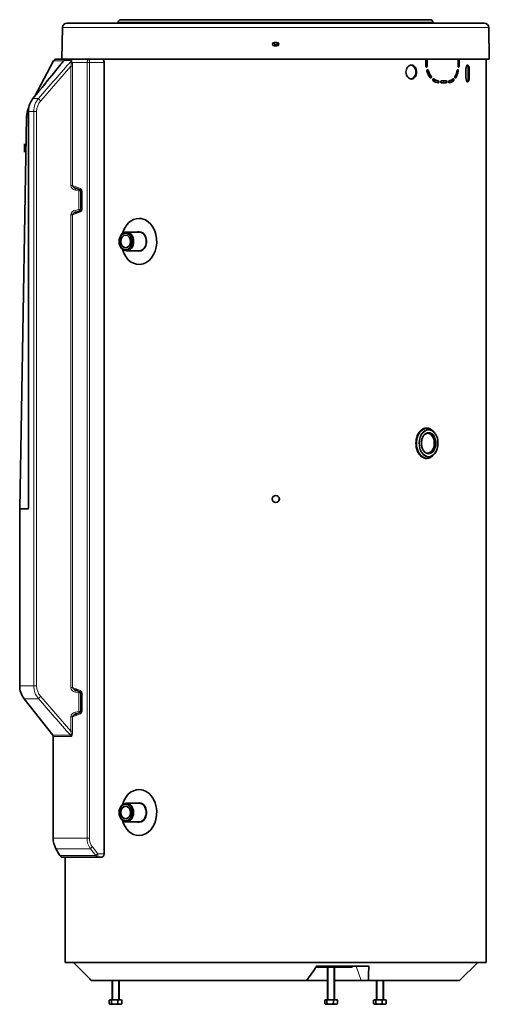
# Model space of a CAD drawing. Header units: millimetres. Extents: x -1285 to 2881, y -1505 to 2893.
# Tile 3 of 8: x -1255 to -582, y 415 to 1828. Entities that reach past the tile are written whole.
import ezdxf

# ---------------------------------------------------------------- set-up
doc = ezdxf.new("R2010")
doc.units = ezdxf.units.MM
for name, color, linetype in [('300029367', 7, 'Continuous'), ('7603498', 7, 'Continuous'), ('7627262', 7, 'Continuous'), ('7628260', 7, 'Continuous'), ('7628602', 7, 'Continuous'), ('7682704', 7, 'Continuous'), ('8965_4099_ARMAFL', 7, 'Continuous'), ('94950709_BOUCHON', 7, 'Continuous'), ('95610780_VIS_H_M', 7, 'Continuous'), ('97758856_ECROU_R', 7, 'Continuous'), ('EEP06411_TUBE_CO', 7, 'Continuous'), ('FactualArea', 7, 'Continuous')]:
    doc.layers.add(name, color=color, linetype=linetype)

# ---------------------------------------------------------------- blocks, each defined once
blk = doc.blocks.new('SE1')
at = {"layer": '300029367', "color": 2, "linetype": 'Continuous', "lineweight": 35}
for p, q in [((-1248.3, 1649.3), (-1248.3, 1637.3)), ((-1248.3, 1649.3), (-1248.2, 1649.3)), ((-1248.2, 1649.3), (-1248.2, 1637.3)), ((-1248.3, 1637.3), (-1248.2, 1637.3))]:
    blk.add_line(p, q, dxfattribs=at)
at = {"layer": '7603498', "color": 2, "linetype": 'Continuous', "lineweight": 35}
for q in [(-830.1, 468.3), (-778.5, 469.9)]:
    blk.add_line((-778.5, 468.3), q, dxfattribs=at)
at = {"layer": '7627262', "color": 2, "linetype": 'Continuous', "lineweight": 35}
for p, q in [((-1206.6, 1768.3), (-1233.6, 1717.6)), ((-1154.3, 1771), (-1202.2, 1771)), ((-1154.3, 1771), (-1136.9, 1771)), ((-1134.1, 631), (-1134.1, 1766)), ((-1242.7, 1695.9), (-1242.7, 1149.3)), ((-1245.4, 1688.4), (-1255.2, 1126)), ((-1175.4, 1586), (-1176.5, 1586.3)), ((-1165.9, 1579.2), (-1165.9, 1557.8)), ((-1255.2, 1126), (-1242.6, 1126)), ((-1255.2, 1126), (-1255.2, 871.9)), ((-1175.4, 866), (-1176.5, 866.3)), ((-1248.8, 853.4), (-1207.8, 800.9)), ((-1165.9, 859.2), (-1165.9, 837.8)), ((-1207.2, 799.1), (-1207.2, 653.2)), ((-1203.2, 638.2), (-1197.6, 628.5)), ((-1193.2, 626), (-1142.3, 626)), ((-1138.1, 626), (-1142.3, 626))]:
    blk.add_line(p, q, dxfattribs=at)
at = {"layer": '7627262', "color": 7, "linetype": 'Continuous', "lineweight": 18}
for p, q in [((-1192.4, 1768.3), (-1206.6, 1768.3)), ((-1191.5, 1769.1), (-1180.3, 1769.1)), ((-1158.6, 1766), (-1179.9, 1766)), ((-1158.6, 653.2), (-1158.6, 1766)), ((-1158.6, 1766), (-1155.2, 1766)), ((-1155.2, 1766), (-1155.2, 653.2)), ((-1134.1, 1766), (-1155.2, 1766)), ((-1181.8, 1760.8), (-1225, 1711.3)), ((-1181.8, 1589.6), (-1181.8, 1760.8)), ((-1181.8, 1760.8), (-1179.4, 1760.8)), ((-1179.4, 1760.8), (-1179.4, 1589.6)), ((-1236.1, 1714.4), (-1228.2, 1714.4)), ((-1236.1, 1714.4), (-1236.1, 1714.4)), ((-1242.6, 1695.9), (-1242.7, 1695.9)), ((-1235.1, 1695.9), (-1242.6, 1695.9)), ((-1242.6, 1695.9), (-1242.6, 1126)), ((-1235.1, 871.9), (-1235.1, 1695.9)), ((-1235.1, 1695.9), (-1230.9, 1695.9)), ((-1230.9, 1695.9), (-1230.9, 871.9)), ((-1242.7, 1688.4), (-1245.4, 1688.4)), ((-1181.8, 1589.6), (-1179.4, 1589.6)), ((-1179.4, 1589.6), (-1168, 1585.2)), ((-1170.2, 1582), (-1175.7, 1583)), ((-1170.2, 1555), (-1170.2, 1582)), ((-1170.2, 1582), (-1167.8, 1582)), ((-1166.2, 1581.3), (-1167.8, 1582)), ((-1167.8, 1582), (-1167.8, 1555)), ((-1165.9, 1579.2), (-1165.5, 1579.2)), ((-1165.5, 1579.2), (-1165.5, 1557.8)), ((-1175.7, 1554), (-1170.2, 1555)), ((-1170.2, 1555), (-1167.8, 1555)), ((-1167.8, 1555), (-1166.2, 1555.6)), ((-1165.9, 1557.8), (-1165.5, 1557.8)), ((-1181.8, 869.6), (-1181.8, 1547.4)), ((-1181.8, 1547.4), (-1179.4, 1547.4)), ((-1168, 1551.8), (-1179.4, 1547.4)), ((-1179.4, 1547.4), (-1179.4, 869.6)), ((-1235.1, 871.9), (-1255.2, 871.9)), ((-1235.1, 871.9), (-1230.9, 871.9)), ((-1181.8, 869.6), (-1179.4, 869.6)), ((-1179.4, 869.6), (-1168, 865.2)), ((-1170.2, 862), (-1175.7, 863)), ((-1170.2, 835), (-1170.2, 862)), ((-1170.2, 862), (-1167.8, 862)), ((-1166.2, 861.3), (-1167.8, 862)), ((-1167.8, 862), (-1167.8, 835)), ((-1228.2, 853.4), (-1248.8, 853.4)), ((-1225, 856.5), (-1181.8, 807)), ((-1165.9, 859.2), (-1165.5, 859.2)), ((-1165.5, 859.2), (-1165.5, 837.8)), ((-1175.7, 834), (-1170.2, 835)), ((-1170.2, 835), (-1167.8, 835)), ((-1167.8, 835), (-1166.2, 835.6)), ((-1165.9, 837.8), (-1165.5, 837.8)), ((-1181.8, 807), (-1181.8, 827.4)), ((-1181.8, 827.4), (-1179.4, 827.4)), ((-1168, 831.8), (-1179.4, 827.4)), ((-1179.4, 827.4), (-1179.4, 807)), ((-1181.8, 807), (-1179.4, 807)), ((-1207.8, 800.9), (-1182.2, 800.9)), ((-1207.2, 799.1), (-1181.7, 799.1)), ((-1158.6, 653.2), (-1207.2, 653.2)), ((-1158.6, 653.2), (-1155.2, 653.2)), ((-1153.5, 638.2), (-1203.2, 638.2)), ((-1150.7, 640.7), (-1143.2, 631)), ((-1145.9, 628.5), (-1197.6, 628.5)), ((-1143.2, 631), (-1134.1, 631))]:
    blk.add_line(p, q, dxfattribs=at)
for centre, radius, start, end in [((8625.3, -6275.5), 12692, 140.66675, 140.98501), ((1892.8, -974), 4119.3, 138.2484, 139.2595), ((-891.8, 1562.4), 364.4, 145.5991, 146.0695), ((-1175.6, 1753.5), 22.3, 135.6586, 139.8957), ((-1186.4, 1761.8), 8.86, 125.376, 132.8752), ((-1172.4, 1765), 8.89, 153.2198, 180.2874), ((-1173.9, 1768.4), 6.41, 173.9405, 202.0088), ((-1203.7, 1761.2), 24.3, 359.0552, 11.3579), ((-1201.3, 1765.6), 20.1, 346.2862, 358.428), ((-1213.2, 1695.9), 29.4, 141.037, 179.9195), ((-1206.5, 1695.8), 28.6, 139.5315, 179.814), ((-1207.4, 1695.8), 23.5, 138.7484, 179.7497), ((-1174.6, 1590.1), 7.2, 184.232, 261.7451), ((-1174.7, 1546.8), 7.18, 98.0819, 175.941), ((24193.1, 997.2), 25436, 179.63821, 179.70996), ((46750.3, 1018.4), 47993, 179.87056, 179.87159), ((-1206.4, 872), 28.7, 180.2599, 220.3946), ((-1207.3, 872), 23.6, 180.3497, 221.1522), ((-1174.6, 870.1), 7.2, 184.232, 261.7451), ((1924, 3569), 4160.6, 220.744, 221.705), ((-1174.7, 826.8), 7.18, 98.0819, 175.941), ((-1133.2, 653.4), 25.4, 180.485, 216.8151), ((-1134.8, 653.4), 20.4, 180.6727, 218.7038), ((52.3, 1576.9), 1528.2, 217.9011, 218.3629)]:
    blk.add_arc(centre, radius, start, end, dxfattribs=at)
at = {"layer": '7627262', "color": 2, "linetype": 'Continuous', "lineweight": 35}
for centre, radius, start, end in [((-1202.2, 1766), 5, 90, 152), ((-1139.3, 1766.1), 5.27, 358.3766, 52.5544), ((-1215.4, 1687.9), 30, 153.3213, 179), ((-1090.1, 1795.3), 226, 247.5241, 250.2783), ((-1091.4, 1345.2), 222.2, 109.6979, 112.5017), ((46750.3, 1018.4), 47993, 179.8438, 179.87056), ((-1225.2, 871.9), 30, 180, 218), ((-1090.7, 1073.7), 224.3, 247.5205, 250.2962), ((-1091.3, 625), 222.4, 109.6986, 112.4991), ((-1210.2, 799.1), 3, 0, 38), ((-1177.2, 653.2), 30, 180, 210), ((-1193.2, 631), 5, 210, 270)]:
    blk.add_arc(centre, radius, start, end, dxfattribs=at)
at = {"layer": '7627262', "color": 7, "linetype": 'Continuous', "lineweight": 18}
for centre, major_axis, ratio, start_param, end_param in [((-1195, 1769.7), (2.27, -1.96), 0.600303, 0.044278, 0.333139), ((-1182.6, 1766), (2.92, 0.67), 0.448646, 5.089264, 5.810787), ((-1154.3, 1766), (0, -5), 0.846182, 3.141593, 4.712389), ((-1154.3, 1766), (0, 5), 0.173648, 0, 1.570796), ((-1224.5, 1711.3), (-3.79, 3.26), 0.068424, 0.267336, 1.491506), ((-1176, 1583), (-0.56, -2.95), 0.102729, 1.590214, 3.142046), ((-1170.6, 1582), (-0.56, -2.95), 0.102729, 1.59021, 2.31313), ((-1165.4, 1585.2), (1.02, 2.82), 0.862919, 1.874285, 3.033561), ((-1170.6, 1582), (-1.14, -2.77), 0.890522, 1.92177, 2.357158), ((-1176, 1554), (-0.56, 2.95), 0.102729, 3.141132, 4.692971), ((-1170.6, 1555), (-0.56, 2.95), 0.102729, 3.970933, 4.692975), ((-1165.4, 1551.8), (1.02, -2.82), 0.862919, 3.136779, 4.408901), ((-1170.6, 1555), (-1.14, 2.77), 0.890522, 3.941112, 4.361415), ((-1176, 863), (-0.56, -2.95), 0.102729, 1.590214, 3.142046), ((-1170.6, 862), (-0.56, -2.95), 0.102729, 1.59021, 2.312152), ((-1165.4, 865.2), (1.02, 2.82), 0.862918, 1.874286, 3.033563), ((-1170.6, 862), (-1.14, -2.77), 0.890522, 1.921773, 2.356526), ((-1224.5, 856.5), (-3.79, -3.26), 0.068424, 4.791679, 6.015849), ((-1176, 834), (-0.56, 2.95), 0.102729, 3.141132, 4.692971), ((-1170.6, 835), (-0.56, 2.95), 0.102729, 3.971375, 4.692975), ((-1165.4, 831.8), (1.02, -2.82), 0.862918, 3.136723, 4.408899), ((-1170.6, 835), (-1.14, 2.77), 0.890522, 3.941728, 4.361412), ((-1184.4, 799.1), (0, 3), 0.919229, 4.712389, 5.375614), ((-1149.9, 640.7), (-3.95, -3.06), 0.107348, 4.850109, 5.792231), ((-1142.3, 631), (-3.93, -3.09), 0.108425, 4.849258, 5.777847), ((-1142.3, 631), (0, 5), 0.831384, 2.094395, 3.141593), ((-1142.3, 631), (0, -5), 0.173648, 4.712389, 6.283185)]:
    blk.add_ellipse(centre, major_axis=major_axis, ratio=ratio, start_param=start_param, end_param=end_param, dxfattribs=at)
at = {"layer": '7627262', "color": 2, "linetype": 'Continuous', "lineweight": 35}
for points in [[(-1192.9, 1767.5), (-1196.5, 1763.2), (-1210.9, 1745.5), (-1236.1, 1714.4)], [(-1176.5, 1550.7), (-1176.4, 1550.8), (-1176, 1550.9), (-1175.4, 1550.9)], [(-1176.5, 830.7), (-1176.4, 830.8), (-1176, 830.9), (-1175.4, 830.9)]]:
    blk.add_open_spline(points, degree=3, dxfattribs=at)
for points, knots in [([(-1236.1, 1714.4), (-1236.9, 1713.3), (-1238.4, 1711.4), (-1240.2, 1707.9), (-1241.6, 1704.3), (-1242.4, 1700.5), (-1242.8, 1697.6), (-1242.7, 1696.2), (-1242.7, 1695.9)], [0, 0, 0, 0, 0.187149, 0.383634, 0.580287, 0.774249, 0.969263, 1, 1, 1, 1]), ([(-1166.7, 1582.5), (-1166.7, 1582.5), (-1166.7, 1582.5), (-1166.5, 1582.2), (-1166.3, 1581.6), (-1166, 1580.7), (-1165.9, 1579.8), (-1165.9, 1579.3), (-1165.9, 1579.2)], [0.2302417, 0.2302417, 0.2302417, 0.2302417, 0.3033618, 0.4459559, 0.5927659, 0.7625238, 0.9598415, 1, 1, 1, 1]), ([(-1165.9, 1557.8), (-1166, 1557.3), (-1166, 1556.5), (-1166.2, 1555.4), (-1166.5, 1554.7), (-1166.7, 1554.4), (-1166.7, 1554.4), (-1166.7, 1554.4)], [0, 0, 0, 0, 0.180407, 0.3728791, 0.5224, 0.6488965, 0.7174313, 0.7174313, 0.7174313, 0.7174313]), ([(-1242.6, 1126), (-1242.6, 1126), (-1242.6, 1126), (-1242.6, 1126), (-1242.6, 1126), (-1242.6, 1126), (-1242.6, 1126), (-1242.6, 1126), (-1242.6, 1126), (-1242.6, 1126)], [0, 0, 0, 0, 0.137238, 0.137238, 0.137238, 0.541884, 0.541884, 0.541884, 1, 1, 1, 1]), ([(-1166.7, 862.5), (-1166.7, 862.5), (-1166.7, 862.5), (-1166.5, 862.2), (-1166.3, 861.6), (-1166, 860.7), (-1165.9, 859.8), (-1165.9, 859.3), (-1165.9, 859.2)], [0.230241, 0.230241, 0.230241, 0.230241, 0.3033618, 0.4459561, 0.5927662, 0.7625244, 0.9598423, 1, 1, 1, 1]), ([(-1165.9, 837.8), (-1166, 837.3), (-1166, 836.5), (-1166.2, 835.4), (-1166.5, 834.7), (-1166.7, 834.4), (-1166.7, 834.4), (-1166.7, 834.4)], [0, 0, 0, 0, 0.1804071, 0.3728793, 0.5224001, 0.6488967, 0.7174315, 0.7174315, 0.7174315, 0.7174315]), ([(-1138.1, 626), (-1137.7, 626), (-1137.2, 626.1), (-1136.6, 626.4), (-1136.3, 626.5), (-1135.9, 626.8), (-1135.7, 627), (-1135.4, 627.3), (-1135.3, 627.4), (-1135.1, 627.6), (-1135.1, 627.7), (-1134.8, 628.1), (-1134.6, 628.4), (-1134.4, 629.1), (-1134.3, 629.4), (-1134.1, 630), (-1134.1, 630.2), (-1134.1, 630.6), (-1134.1, 630.8), (-1134.1, 631)], [0, 0, 0, 0, 0.25, 0.25, 0.375, 0.375, 0.5, 0.5, 0.5625, 0.5625, 0.625, 0.625, 0.75, 0.75, 0.875, 0.875, 0.9375, 0.9375, 1, 1, 1, 1])]:
    blk.add_open_spline(points, degree=3, knots=knots, dxfattribs=at)
at = {"layer": '7627262', "color": 7, "linetype": 'Continuous', "lineweight": 18}
for points, knots in [([(-1179.4, 1589.6), (-1179.4, 1589.3), (-1179.3, 1589.1), (-1179.2, 1588.7), (-1179.1, 1588.6), (-1179, 1588.4), (-1179, 1588.3), (-1178.8, 1588), (-1178.6, 1587.8), (-1178.3, 1587.5), (-1178.1, 1587.3), (-1177.8, 1587), (-1177.6, 1586.9), (-1177.2, 1586.6), (-1177, 1586.5), (-1176.7, 1586.4), (-1176.6, 1586.3), (-1176.5, 1586.3)], [0, 0, 0, 0, 0.125, 0.125, 0.1875, 0.1875, 0.25, 0.25, 0.375, 0.375, 0.5, 0.5, 0.625, 0.625, 0.75, 0.75, 0.7972203, 0.7972203, 0.7972203, 0.7972203]), ([(-1168, 1585.2), (-1167.8, 1585.1), (-1167.7, 1585), (-1167.3, 1584.8), (-1167.2, 1584.6), (-1166.9, 1584.3), (-1166.7, 1584.1), (-1166.5, 1583.6), (-1166.4, 1583.4), (-1166.1, 1582.8), (-1166, 1582.5), (-1165.9, 1581.9), (-1165.8, 1581.6), (-1165.7, 1580.9), (-1165.6, 1580.6), (-1165.6, 1579.9), (-1165.5, 1579.6), (-1165.5, 1579.2)], [0, 0, 0, 0, 0.125, 0.125, 0.25, 0.25, 0.375, 0.375, 0.5, 0.5, 0.625, 0.625, 0.75, 0.75, 0.875, 0.875, 1, 1, 1, 1]), ([(-1165.5, 1557.8), (-1165.5, 1557.4), (-1165.6, 1557), (-1165.6, 1556.4), (-1165.7, 1556), (-1165.8, 1555.3), (-1165.9, 1555), (-1166, 1554.4), (-1166.1, 1554.1), (-1166.4, 1553.6), (-1166.5, 1553.3), (-1166.7, 1552.9), (-1166.9, 1552.7), (-1167.2, 1552.3), (-1167.3, 1552.2), (-1167.7, 1551.9), (-1167.8, 1551.8), (-1168, 1551.8)], [0, 0, 0, 0, 0.125, 0.125, 0.25, 0.25, 0.375, 0.375, 0.5, 0.5, 0.625, 0.625, 0.75, 0.75, 0.875, 0.875, 1, 1, 1, 1]), ([(-1176.6, 1550.7), (-1176.6, 1550.6), (-1176.7, 1550.6), (-1177.2, 1550.4), (-1177.6, 1550.1), (-1178.3, 1549.5), (-1178.7, 1549.2), (-1179, 1548.5), (-1179.2, 1548.3), (-1179.3, 1547.9), (-1179.4, 1547.6), (-1179.4, 1547.4)], [0.2055093, 0.2055093, 0.2055093, 0.2055093, 0.25, 0.25, 0.5, 0.5, 0.75, 0.75, 0.875, 0.875, 1, 1, 1, 1]), ([(-1179.4, 869.6), (-1179.4, 869.3), (-1179.3, 869.1), (-1179.2, 868.7), (-1179.1, 868.6), (-1179, 868.4), (-1179, 868.3), (-1178.8, 868), (-1178.6, 867.8), (-1178.3, 867.5), (-1178.1, 867.3), (-1177.8, 867), (-1177.6, 866.9), (-1177.2, 866.6), (-1177, 866.5), (-1176.7, 866.4), (-1176.6, 866.3), (-1176.5, 866.3)], [0, 0, 0, 0, 0.125, 0.125, 0.1875, 0.1875, 0.25, 0.25, 0.375, 0.375, 0.5, 0.5, 0.625, 0.625, 0.75, 0.75, 0.7973399, 0.7973399, 0.7973399, 0.7973399]), ([(-1168, 865.2), (-1167.8, 865.1), (-1167.7, 865), (-1167.3, 864.8), (-1167.2, 864.6), (-1166.9, 864.3), (-1166.7, 864.1), (-1166.5, 863.6), (-1166.4, 863.4), (-1166.1, 862.8), (-1166, 862.5), (-1165.9, 861.9), (-1165.8, 861.6), (-1165.7, 860.9), (-1165.6, 860.6), (-1165.6, 859.9), (-1165.5, 859.6), (-1165.5, 859.2)], [0, 0, 0, 0, 0.125, 0.125, 0.25, 0.25, 0.375, 0.375, 0.5, 0.5, 0.625, 0.625, 0.75, 0.75, 0.875, 0.875, 1, 1, 1, 1]), ([(-1165.5, 837.8), (-1165.5, 837.4), (-1165.6, 837), (-1165.6, 836.4), (-1165.7, 836), (-1165.8, 835.3), (-1165.9, 835), (-1166, 834.4), (-1166.1, 834.1), (-1166.4, 833.6), (-1166.5, 833.3), (-1166.7, 832.9), (-1166.9, 832.7), (-1167.2, 832.3), (-1167.3, 832.2), (-1167.7, 831.9), (-1167.8, 831.8), (-1168, 831.8)], [0, 0, 0, 0, 0.125, 0.125, 0.25, 0.25, 0.375, 0.375, 0.5, 0.5, 0.625, 0.625, 0.75, 0.75, 0.875, 0.875, 1, 1, 1, 1]), ([(-1176.6, 830.7), (-1176.6, 830.6), (-1176.7, 830.6), (-1177.2, 830.4), (-1177.6, 830.1), (-1178.3, 829.5), (-1178.7, 829.2), (-1179, 828.5), (-1179.2, 828.3), (-1179.3, 827.9), (-1179.4, 827.6), (-1179.4, 827.4)], [0.2054872, 0.2054872, 0.2054872, 0.2054872, 0.25, 0.25, 0.5, 0.5, 0.75, 0.75, 0.875, 0.875, 1, 1, 1, 1]), ([(-1182.2, 800.9), (-1182.2, 800.9), (-1182.1, 800.9), (-1181.9, 800.9), (-1181.8, 800.9), (-1181.7, 801), (-1181.6, 801.1), (-1181.5, 801.2), (-1181.5, 801.3), (-1181.4, 801.6), (-1181.4, 801.7), (-1181.3, 801.9), (-1181.3, 802.1), (-1181.3, 802.5), (-1181.2, 802.8), (-1181.3, 803.5), (-1181.3, 803.8), (-1181.4, 804.4), (-1181.4, 804.8), (-1181.5, 805.7), (-1181.7, 806.4), (-1181.8, 807)], [0, 0, 0, 0, 0.0625, 0.0625, 0.125, 0.125, 0.1875, 0.1875, 0.25, 0.25, 0.3125, 0.3125, 0.375, 0.375, 0.5, 0.5, 0.625, 0.625, 0.75, 0.75, 1, 1, 1, 1]), ([(-1179.4, 807), (-1179.4, 806.1), (-1179.4, 805.2), (-1179.5, 803.9), (-1179.6, 803.5), (-1179.7, 802.6), (-1179.8, 802.2), (-1180, 801.4), (-1180.1, 801), (-1180.3, 800.3), (-1180.5, 800.1), (-1180.8, 799.6), (-1180.9, 799.4), (-1181.2, 799.2), (-1181.3, 799.2), (-1181.5, 799.1), (-1181.6, 799.1), (-1181.7, 799.1)], [0, 0, 0, 0, 0.25, 0.25, 0.375, 0.375, 0.5, 0.5, 0.625, 0.625, 0.75, 0.75, 0.875, 0.875, 0.9375, 0.9375, 1, 1, 1, 1])]:
    blk.add_open_spline(points, degree=3, knots=knots, dxfattribs=at)
at = {"layer": '7628260', "color": 2, "linetype": 'Continuous', "lineweight": 35}
for p, q in [((-1189.8, 1771), (-1189.8, 1771)), ((-672.8, 1760.9), (-672.8, 1771)), ((-671.8, 1771), (-671.8, 1760.9)), ((-670.7, 1771), (-670.7, 1760.9)), ((-626.3, 1760.9), (-626.3, 1771)), ((-626.2, 1771), (-626.2, 1760.9)), ((-624.8, 1771), (-624.8, 1760.9)), ((-586.1, 474.9), (-586.1, 1771)), ((-615.2, 1756.4), (-615.2, 1744.4)), ((-611.8, 1744.4), (-611.8, 1756.4)), ((-610.3, 1744.4), (-610.3, 1756.4)), ((-650.3, 1739.9), (-643.1, 1739.9)), ((-643.1, 1736.9), (-650.3, 1736.9)), ((-1189.8, 626), (-1189.8, 474.9)), ((-586.7, 474.9), (-1189.8, 474.9)), ((-586.7, 474.9), (-586.1, 474.9)), ((-586.1, 474.9), (-586.1, 474.9))]:
    blk.add_line(p, q, dxfattribs=at)
at = {"layer": '7628260', "color": 7, "linetype": 'Continuous', "lineweight": 18}
for p, q in [((-586.7, 474.9), (-586.7, 1771)), ((-586.1, 474.9), (-586.1, 1771)), ((-671.8, 1760.9), (-670.7, 1760.9)), ((-670.3, 1755), (-669.1, 1755)), ((-627.5, 1753.7), (-626.1, 1753.7)), ((-626.2, 1760.9), (-624.8, 1760.9)), ((-611.8, 1756.4), (-610.3, 1756.4)), ((-666.1, 1746.4), (-664.9, 1746.4)), ((-662.1, 1742.7), (-661.2, 1742.7)), ((-655.9, 1739.9), (-654.6, 1739.9)), ((-634.1, 1740), (-632.8, 1740)), ((-630.6, 1744.2), (-629.6, 1744.2)), ((-611.8, 1744.4), (-610.3, 1744.4))]:
    blk.add_line(p, q, dxfattribs=at)
at = {"layer": '7628260', "color": 2, "linetype": 'Continuous', "lineweight": 35}
blk.add_circle((-887.9, 1139.9), 5.11, dxfattribs=at)
for centre, radius, start, end in [((-640.9, 1762.9), 31.5, 196.9233, 216.408), ((-643.2, 1763.1), 28.3, 196.6632, 216.0383), ((-642, 1763.1), 28.3, 196.7974, 216.147), ((-660.9, 1760.6), 34.2, 331.272, 348.3473), ((-657.2, 1761.2), 30.4, 330.8487, 348.0715), ((-659.7, 1760.7), 34.3, 331.2098, 348.2116), ((-654.4, 1752.5), 12.7, 230.6432, 263.314), ((-653.1, 1751.2), 14.4, 230.9529, 263.3477), ((-653.1, 1752.6), 12.8, 230.8977, 263.2785), ((-641.7, 1747.3), 10.5, 281.9272, 315.9751), ((-640.3, 1749.4), 9.54, 277.2073, 315.5861), ((-640.4, 1747.4), 10.6, 277.31, 315.6635)]:
    blk.add_arc(centre, radius, start, end, dxfattribs=at)
for points, knots in [([(-685.8, 1752.4), (-685.8, 1755), (-686.7, 1757.5), (-688.7, 1760.3), (-689.6, 1761.1), (-691.4, 1762.1), (-692.3, 1762.4), (-694.3, 1762.4), (-695.3, 1762.1), (-697.2, 1761.1), (-698, 1760.3), (-700.2, 1757.5), (-701.1, 1755), (-701.1, 1749.8), (-700.2, 1747.3), (-698, 1744.5), (-697.2, 1743.8), (-695.3, 1742.7), (-694.3, 1742.4), (-692.3, 1742.4), (-691.4, 1742.7), (-689.6, 1743.8), (-688.7, 1744.5), (-686.7, 1747.3), (-685.8, 1749.8), (-685.8, 1752.4)], [0, 0, 0, 0, 0.125, 0.125, 0.1875, 0.1875, 0.25, 0.25, 0.3125, 0.3125, 0.375, 0.375, 0.5, 0.5, 0.625, 0.625, 0.6875, 0.6875, 0.75, 0.75, 0.8125, 0.8125, 0.875, 0.875, 1, 1, 1, 1]), ([(-686.9, 1752.4), (-686.9, 1753.7), (-687.3, 1756.3), (-689, 1759.5), (-691.4, 1761.8), (-693.4, 1762.4), (-694.4, 1762.4)], [0, 0, 0, 0, 0.0623788, 0.1250757, 0.1877301, 0.25, 0.25, 0.25, 0.25]), ([(-693.8, 1742.5), (-693, 1742.5), (-691.3, 1743.2), (-689, 1745.3), (-687.3, 1748.5), (-686.9, 1751.1), (-686.9, 1752.4)], [0.7609278, 0.7609278, 0.7609278, 0.7609278, 0.8122699, 0.8749243, 0.9376212, 1, 1, 1, 1]), ([(-672.8, 1760.9), (-672.8, 1760.5), (-672.7, 1760.1), (-672.3, 1759.6), (-672, 1759.4), (-671.4, 1759.4), (-671.2, 1759.6), (-670.8, 1760.1), (-670.7, 1760.5), (-670.7, 1760.9)], [0, 0, 0, 0, 0.25, 0.25, 0.5, 0.5, 0.75, 0.75, 1, 1, 1, 1]), ([(-672.3, 1759.7), (-672.2, 1759.7), (-672.1, 1759.8), (-672, 1760), (-671.9, 1760.2), (-671.9, 1760.5), (-671.8, 1760.7), (-671.8, 1760.8), (-671.8, 1760.9)], [0.6890697, 0.6890697, 0.6890697, 0.6890697, 0.7496031, 0.7996517, 0.8497218, 0.8998211, 0.9499118, 1, 1, 1, 1]), ([(-669.1, 1755), (-669.2, 1755.3), (-669.4, 1755.6), (-669.9, 1755.9), (-670.2, 1755.9), (-670.7, 1755.5), (-670.9, 1755.2), (-671.1, 1754.5), (-671.1, 1754.1), (-671, 1753.7)], [0, 0, 0, 0, 0.25, 0.25, 0.5, 0.5, 0.75, 0.75, 1, 1, 1, 1]), ([(-670.3, 1755), (-670.3, 1755), (-670.3, 1755.1), (-670.4, 1755.2), (-670.4, 1755.3), (-670.5, 1755.4), (-670.5, 1755.5), (-670.6, 1755.5), (-670.6, 1755.6), (-670.6, 1755.6)], [0, 0, 0, 0, 0.0263769, 0.0527415, 0.0791065, 0.105475, 0.1318436, 0.1582067, 0.1726094, 0.1726094, 0.1726094, 0.1726094]), ([(-627.5, 1753.7), (-627.4, 1753.8), (-627.4, 1753.8), (-627.4, 1754), (-627.4, 1754.1), (-627.4, 1754.2), (-627.4, 1754.3), (-627.4, 1754.5), (-627.4, 1754.6), (-627.4, 1754.7), (-627.4, 1754.8), (-627.4, 1754.9), (-627.5, 1755), (-627.5, 1755)], [0, 0, 0, 0, 0.0263803, 0.0527545, 0.0791351, 0.1055246, 0.1319191, 0.1583121, 0.1846982, 0.2110761, 0.2374529, 0.2638385, 0.2719171, 0.2719171, 0.2719171, 0.2719171]), ([(-626.1, 1753.7), (-626, 1754.1), (-626, 1754.5), (-626.1, 1755.2), (-626.3, 1755.5), (-626.6, 1755.9), (-626.8, 1755.9), (-627.2, 1755.6), (-627.4, 1755.3), (-627.4, 1755)], [0, 0, 0, 0, 0.25, 0.25, 0.5, 0.5, 0.75, 0.75, 1, 1, 1, 1]), ([(-626.3, 1760.9), (-626.3, 1760.5), (-626.2, 1760.1), (-626, 1759.6), (-625.8, 1759.4), (-625.4, 1759.4), (-625.2, 1759.6), (-624.9, 1760.1), (-624.8, 1760.5), (-624.8, 1760.9)], [0, 0, 0, 0, 0.25, 0.25, 0.5, 0.5, 0.75, 0.75, 1, 1, 1, 1]), ([(-610.3, 1756.4), (-610.3, 1758), (-610.6, 1759.6), (-611.4, 1761.8), (-612.1, 1762.4), (-613.3, 1762.4), (-614, 1761.8), (-614.9, 1759.6), (-615.2, 1758), (-615.2, 1756.4)], [0, 0, 0, 0, 0.25, 0.25, 0.5, 0.5, 0.75, 0.75, 1, 1, 1, 1]), ([(-611.8, 1756.4), (-611.8, 1756.5), (-611.8, 1756.7), (-611.8, 1756.9), (-611.8, 1757.1), (-611.8, 1757.4), (-611.8, 1757.6), (-611.8, 1757.8), (-611.9, 1758.1), (-611.9, 1758.3), (-611.9, 1758.5), (-612, 1758.7), (-612, 1758.9), (-612, 1759.1), (-612.1, 1759.4), (-612.1, 1759.6), (-612.2, 1759.8), (-612.2, 1760), (-612.3, 1760.1), (-612.3, 1760.3), (-612.4, 1760.5), (-612.5, 1760.7), (-612.5, 1760.8), (-612.6, 1761), (-612.7, 1761.1), (-612.8, 1761.3), (-612.8, 1761.4), (-612.9, 1761.5), (-613, 1761.7), (-613.1, 1761.8), (-613.2, 1761.9), (-613.2, 1762), (-613.3, 1762.1), (-613.4, 1762.1), (-613.4, 1762.1), (-613.4, 1762.1)], [0, 0, 0, 0, 0.0125205, 0.0250364, 0.0375501, 0.0500633, 0.0625771, 0.0750921, 0.0876084, 0.1001258, 0.1126439, 0.1251621, 0.1376796, 0.1501957, 0.1627099, 0.1752217, 0.1877309, 0.2002377, 0.2127427, 0.2252471, 0.2377526, 0.2502616, 0.2627697, 0.2752722, 0.2877718, 0.3002701, 0.3127685, 0.3252675, 0.3377674, 0.3502682, 0.3627694, 0.3752706, 0.3877712, 0.4002705, 0.4022008, 0.4022008, 0.4022008, 0.4022008]), ([(-666.2, 1744.2), (-666, 1743.9), (-665.8, 1743.8), (-665.2, 1743.8), (-665, 1744), (-664.6, 1744.6), (-664.5, 1745), (-664.6, 1745.8), (-664.7, 1746.2), (-664.9, 1746.4)], [0, 0, 0, 0, 0.25, 0.25, 0.5, 0.5, 0.75, 0.75, 1, 1, 1, 1]), ([(-666.1, 1744.1), (-666.1, 1744.1), (-666.1, 1744.2), (-666, 1744.2), (-665.9, 1744.4), (-665.8, 1744.8), (-665.7, 1745.3), (-665.7, 1745.6), (-665.8, 1745.9), (-665.9, 1746.1), (-665.9, 1746.3), (-666, 1746.4), (-666.1, 1746.4)], [0.4379497, 0.4379497, 0.4379497, 0.4379497, 0.4478386, 0.4741879, 0.5005502, 0.6250575, 0.7496215, 0.7997083, 0.8497962, 0.8998915, 0.9499567, 1, 1, 1, 1]), ([(-661.2, 1742.7), (-661.5, 1742.9), (-661.7, 1742.9), (-662.2, 1742.7), (-662.5, 1742.4), (-662.7, 1741.7), (-662.7, 1741.3), (-662.6, 1740.5), (-662.4, 1740.2), (-662.1, 1740)], [0, 0, 0, 0, 0.25, 0.25, 0.5, 0.5, 0.75, 0.75, 1, 1, 1, 1]), ([(-655.6, 1737), (-655.6, 1737), (-655.6, 1737), (-655.5, 1737), (-655.5, 1737.1), (-655.4, 1737.2), (-655.3, 1737.2), (-655.3, 1737.3), (-655.2, 1737.4), (-655.2, 1737.5), (-655.1, 1737.6), (-655.1, 1737.7), (-655.1, 1737.8), (-655, 1737.9), (-655, 1738.1), (-655, 1738.2), (-655, 1738.5), (-655, 1738.9), (-655.2, 1739.3), (-655.3, 1739.6), (-655.5, 1739.7), (-655.6, 1739.8), (-655.7, 1739.9), (-655.8, 1739.9), (-655.9, 1739.9)], [0.1251011, 0.1251011, 0.1251011, 0.1251011, 0.1316887, 0.1580385, 0.1843849, 0.2107281, 0.2370759, 0.2634394, 0.2897957, 0.3161555, 0.3425262, 0.3689069, 0.3952925, 0.4216766, 0.4480556, 0.4744323, 0.5008188, 0.6253834, 0.7498924, 0.7999309, 0.849962, 0.8999974, 0.9500056, 1, 1, 1, 1]), ([(-654.8, 1736.9), (-654.5, 1736.9), (-654.3, 1737), (-653.9, 1737.5), (-653.8, 1737.9), (-653.7, 1738.7), (-653.8, 1739.1), (-654.2, 1739.7), (-654.4, 1739.9), (-654.6, 1739.9)], [0, 0, 0, 0, 0.25, 0.25, 0.5, 0.5, 0.75, 0.75, 1, 1, 1, 1]), ([(-650.3, 1739.9), (-650.6, 1739.9), (-650.8, 1739.7), (-651.1, 1739.2), (-651.2, 1738.8), (-651.2, 1738), (-651.1, 1737.6), (-650.8, 1737.1), (-650.6, 1736.9), (-650.3, 1736.9)], [0, 0, 0, 0, 0.25, 0.25, 0.5, 0.5, 0.75, 0.75, 1, 1, 1, 1]), ([(-644.4, 1736.9), (-644.4, 1736.9), (-644.3, 1736.9), (-644.3, 1736.9), (-644.2, 1736.9), (-644.1, 1737), (-644.1, 1737), (-644, 1737.1), (-643.9, 1737.1), (-643.9, 1737.2), (-643.8, 1737.3), (-643.8, 1737.4), (-643.7, 1737.5), (-643.7, 1737.6), (-643.6, 1737.7), (-643.6, 1737.8), (-643.6, 1737.9), (-643.6, 1738), (-643.5, 1738.2), (-643.5, 1738.3), (-643.5, 1738.6), (-643.6, 1739), (-643.7, 1739.4), (-643.9, 1739.6), (-644, 1739.7), (-644.1, 1739.8), (-644.3, 1739.9), (-644.4, 1739.9), (-644.4, 1739.9)], [0, 0, 0, 0, 0.026337, 0.052665, 0.079, 0.105343, 0.131694, 0.158046, 0.184395, 0.210741, 0.237092, 0.263458, 0.289818, 0.31618, 0.342554, 0.368937, 0.395325, 0.421711, 0.448091, 0.474469, 0.500856, 0.625416, 0.749912, 0.799945, 0.84997, 0.900002, 0.950007, 1, 1, 1, 1]), ([(-643.1, 1736.9), (-642.9, 1736.9), (-642.6, 1737.1), (-642.3, 1737.6), (-642.2, 1738), (-642.2, 1738.8), (-642.3, 1739.2), (-642.6, 1739.7), (-642.9, 1739.9), (-643.1, 1739.9)], [0, 0, 0, 0, 0.25, 0.25, 0.5, 0.5, 0.75, 0.75, 1, 1, 1, 1]), ([(-639.1, 1739.9), (-639.4, 1739.9), (-639.6, 1739.7), (-639.9, 1739.1), (-639.9, 1738.7), (-639.9, 1737.9), (-639.8, 1737.5), (-639.5, 1737), (-639.2, 1736.9), (-639, 1736.9)], [0, 0, 0, 0, 0.25, 0.25, 0.5, 0.5, 0.75, 0.75, 1, 1, 1, 1]), ([(-634.1, 1740), (-634.1, 1740), (-634.1, 1740.1), (-634, 1740.1), (-634, 1740.2), (-633.9, 1740.3), (-633.9, 1740.4), (-633.8, 1740.5), (-633.8, 1740.6), (-633.8, 1740.7), (-633.8, 1740.8), (-633.7, 1740.9), (-633.7, 1741.1), (-633.7, 1741.2), (-633.7, 1741.3), (-633.7, 1741.4), (-633.7, 1741.6), (-633.7, 1741.7), (-633.7, 1741.8), (-633.8, 1741.9), (-633.8, 1742.2), (-633.9, 1742.4), (-634, 1742.5)], [0, 0, 0, 0, 0.026349, 0.0526931, 0.0790456, 0.1054096, 0.131782, 0.1581568, 0.184529, 0.210898, 0.2372709, 0.2636581, 0.290036, 0.3164147, 0.3428011, 0.3691941, 0.3955881, 0.4219767, 0.448356, 0.4747287, 0.501107, 0.6255839, 0.6255839, 0.6255839, 0.6255839]), ([(-632.8, 1740), (-632.6, 1740.2), (-632.4, 1740.5), (-632.3, 1741.3), (-632.3, 1741.7), (-632.5, 1742.4), (-632.7, 1742.7), (-633.1, 1742.9), (-633.3, 1742.9), (-633.5, 1742.7)], [0, 0, 0, 0, 0.25, 0.25, 0.5, 0.5, 0.75, 0.75, 1, 1, 1, 1]), ([(-630.6, 1746.4), (-630.8, 1746.2), (-630.9, 1745.8), (-630.9, 1745), (-630.8, 1744.6), (-630.5, 1744), (-630.4, 1743.8), (-629.9, 1743.8), (-629.7, 1743.9), (-629.6, 1744.2)], [0, 0, 0, 0, 0.25, 0.25, 0.5, 0.5, 0.75, 0.75, 1, 1, 1, 1]), ([(-615.2, 1744.4), (-615.2, 1742.9), (-614.9, 1741.3), (-614, 1739.1), (-613.3, 1738.4), (-612.1, 1738.4), (-611.4, 1739.1), (-610.6, 1741.3), (-610.3, 1742.9), (-610.3, 1744.4)], [0, 0, 0, 0, 0.25, 0.25, 0.5, 0.5, 0.75, 0.75, 1, 1, 1, 1]), ([(-613.4, 1738.7), (-613.4, 1738.8), (-613.2, 1739), (-612.8, 1739.4), (-612.5, 1740), (-612.3, 1740.5), (-612.2, 1740.9), (-612.1, 1741.3), (-612, 1741.7), (-612, 1742.1), (-611.9, 1742.6), (-611.8, 1743), (-611.8, 1743.5), (-611.8, 1744), (-611.8, 1744.3), (-611.8, 1744.4)], [0.5980765, 0.5980765, 0.5980765, 0.5980765, 0.6249704, 0.6873797, 0.7497865, 0.7747959, 0.7998003, 0.8248116, 0.8498329, 0.874862, 0.8998937, 0.9249227, 0.9499467, 0.9749687, 1, 1, 1, 1]), ([(-882.7, 1139.9), (-882.7, 1141.3), (-883.4, 1142.6), (-885.3, 1144.5), (-886.6, 1145.1), (-889.3, 1145.1), (-890.6, 1144.5), (-892.5, 1142.6), (-893.1, 1141.3), (-893.1, 1138.6), (-892.5, 1137.3), (-890.6, 1135.4), (-889.3, 1134.8), (-886.6, 1134.8), (-885.3, 1135.4), (-883.4, 1137.3), (-882.7, 1138.6), (-882.7, 1139.9)], [0, 0, 0, 0, 0.125, 0.125, 0.25, 0.25, 0.375, 0.375, 0.5, 0.5, 0.625, 0.625, 0.75, 0.75, 0.875, 0.875, 1, 1, 1, 1])]:
    blk.add_open_spline(points, degree=3, knots=knots, dxfattribs=at)
at = {"layer": '7628602', "color": 2, "linetype": 'Continuous', "lineweight": 35}
for p, q in [((-647.3, 1736.9), (-646.7, 1739.9)), ((-1178.2, 474.9), (-1154.7, 451.4)), ((-754.5, 469.9), (-828.8, 469.9)), ((-624.2, 448.9), (-598.2, 474.9)), ((-1152.2, 448.9), (-843.7, 448.9)), ((-843.7, 448.9), (-813.5, 448.9)), ((-803.5, 448.9), (-765.2, 448.9)), ((-765.2, 448.9), (-755, 448.9)), ((-755, 448.9), (-624.2, 448.9))]:
    blk.add_line(p, q, dxfattribs=at)
at = {"layer": '7628602', "color": 7, "linetype": 'Continuous', "lineweight": 18}
blk.add_line((-772.4, 469.9), (-765.2, 448.9), dxfattribs=at)
at = {"layer": '7628602', "color": 2, "linetype": 'Continuous', "lineweight": 35}
for centre, radius, start, end in [((-5080.4, 3465.9), 5201.1, 324.5452, 324.8287), ((-3582.4, 528.3), 2828.5, 358.3929, 358.8184), ((784.2, 2390.1), 2741.8, 224.9963, 225.07)]:
    blk.add_arc(centre, radius, start, end, dxfattribs=at)
at = {"layer": '7682704', "color": 2, "linetype": 'Continuous', "lineweight": 35}
for p, q in [((-1187.5, 1822.5), (-588.9, 1822.5)), ((-1113.7, 1824), (-1113.7, 1822.5)), ((-1110.2, 1827.5), (-666.2, 1827.5)), ((-662.7, 1822.5), (-662.7, 1824)), ((-1194, 1816.2), (-1194.8, 1771.1)), ((-581.6, 1771.1), (-582.4, 1816.2)), ((-890.2, 1795), (-886.2, 1795)), ((-886.2, 1790), (-890.2, 1790)), ((-1194.8, 1771.1), (-581.6, 1771.1)), ((-1194.8, 1771.1), (-1193.3, 1771)), ((-1193.3, 1771), (-583.1, 1771)), ((-583.1, 1771), (-581.6, 1771.1))]:
    blk.add_line(p, q, dxfattribs=at)
at = {"layer": '7682704', "color": 7, "linetype": 'Continuous', "lineweight": 18}
for p, q in [((-1113.7, 1824), (-662.7, 1824)), ((-1194, 1816.2), (-582.4, 1816.2))]:
    blk.add_line(p, q, dxfattribs=at)
at = {"layer": '7682704', "color": 2, "linetype": 'Continuous', "lineweight": 35}
for centre, radius, start, end in [((-1187.5, 1816), 6.5, 90, 179), ((-1110.2, 1824), 3.5, 90, 180), ((-666.2, 1824), 3.5, 0, 90), ((-588.9, 1816), 6.5, 1, 90), ((-890.2, 1792.5), 2.5, 90, 270), ((-886.2, 1792.5), 2.5, 270, 90)]:
    blk.add_arc(centre, radius, start, end, dxfattribs=at)
at = {"layer": '8965_4099_ARMAFL', "color": 2, "linetype": 'Continuous', "lineweight": 35}
blk.add_line((-1080.3, 1542.4), (-1084, 1542.4), dxfattribs=at)
for centre, major_axis, start_param, end_param in [((-1084, 1509.4), (0, 33), 1.918776, 6.283185), ((-1084, 1509.4), (0, 33), 0, 1.222817), ((-1084, 1509.4), (0, 14), 2.860361, 6.283185), ((-1084, 1509.4), (0, 14), 0, 0.281232), ((-1084, 690.1), (0, -33), 0, 4.36441), ((-1084, 690.1), (0, -14), 0, 3.422824), ((-1084, 690.1), (0, -33), 5.060368, 6.283185), ((-1084, 690.1), (0, -14), 6.001953, 6.283185)]:
    blk.add_ellipse(centre, major_axis=major_axis, ratio=0.769427, start_param=start_param, end_param=end_param, dxfattribs=at)
at = {"layer": '94950709_BOUCHON', "color": 2, "linetype": 'Continuous', "lineweight": 35}
for p, q in [((-662.8, 1237.5), (-664.7, 1238.9)), ((-664.7, 1201), (-662.8, 1202.4))]:
    blk.add_line(p, q, dxfattribs=at)
for centre, major_axis, start_param, end_param in [((-671.4, 1219.9), (0, 21.8), 0, 3.841819), ((-671.4, 1219.9), (0, -21.2), 2.674579, 6.283185), ((-671.7, 1219.9), (0, 21.8), 0, 3.141593), ((-671.4, 1219.9), (0, 21.8), 5.582959, 6.283185), ((-670.6, 1219.9), (0, 14.5), 3.141593, 6.283185), ((-668.9, 1219.9), (0, 19.7), 3.074867, 6.283185), ((-671.4, 1219.9), (0, -21.2), 0, 0.467014), ((-669.2, 1219.9), (0, 14.5), 3.116093, 3.141593)]:
    blk.add_ellipse(centre, major_axis=major_axis, ratio=0.695108, start_param=start_param, end_param=end_param, dxfattribs=at)
at = {"layer": '94950709_BOUCHON', "color": 7, "linetype": 'Continuous', "lineweight": 18}
for centre, major_axis, start_param, end_param in [((-668.9, 1219.9), (0, 19.7), 0, 3.074867), ((-669.2, 1219.9), (0, 14.5), 3.141593, 6.283185)]:
    blk.add_ellipse(centre, major_axis=major_axis, ratio=0.695108, start_param=start_param, end_param=end_param, dxfattribs=at)
for major_axis in [(0, -18.8), (0, -15.5)]:
    blk.add_ellipse((-668.5, 1219.9), major_axis=major_axis, ratio=0.695108, dxfattribs=at)
at = {"layer": '94950709_BOUCHON', "color": 2, "linetype": 'Continuous', "lineweight": 35}
for points, knots in [([(-679, 1221.1), (-679, 1221.2), (-679, 1222.1), (-678.6, 1224), (-678, 1226.5), (-677, 1228.9), (-675.7, 1230.9), (-674.2, 1232.5), (-672.6, 1233.6), (-670.9, 1234.3), (-669.8, 1234.4), (-669.2, 1234.4)], [0, 0, 0, 0, 0.008364, 0.13353, 0.258541, 0.383332, 0.507914, 0.632419, 0.757197, 0.883023, 1, 1, 1, 1]), ([(-669.5, 1205.5), (-669.9, 1205.5), (-670.8, 1205.5), (-672.5, 1206.2), (-674.1, 1207.3), (-675.7, 1208.9), (-676.9, 1210.9), (-678, 1213.3), (-678.6, 1215.8), (-679, 1218.5), (-679, 1220.2), (-679, 1221.1)], [0, 0, 0, 0, 0.078057, 0.197879, 0.316054, 0.432434, 0.547815, 0.662834, 0.777766, 0.892713, 1, 1, 1, 1])]:
    blk.add_open_spline(points, degree=3, knots=knots, dxfattribs=at)
at = {"layer": '95610780_VIS_H_M', "color": 2, "linetype": 'Continuous', "lineweight": 35}
for p, q in [((-813.5, 468.3), (-813.5, 421.9)), ((-803.5, 421.9), (-803.5, 468.3)), ((-1122.6, 448.9), (-1122.6, 421.9)), ((-1112.6, 421.9), (-1112.6, 448.9)), ((-743.4, 448.9), (-743.4, 421.9)), ((-733.4, 421.9), (-733.4, 448.9)), ((-1126.7, 420.7), (-1126.7, 415.9)), ((-1125.5, 421.5), (-1126.2, 421.1)), ((-1126.2, 415.5), (-1125.5, 415.1)), ((-1125.5, 421.5), (-1109.8, 421.5)), ((-1125.5, 415.1), (-1109.8, 415.1)), ((-1123.6, 420.7), (-1123.6, 415.9)), ((-1122.6, 421.9), (-1121.7, 421.9)), ((-1114.5, 415.9), (-1114.5, 420.7)), ((-1112.6, 421.9), (-1113.6, 421.9)), ((-1109.1, 421.1), (-1109.8, 421.5)), ((-1109.8, 415.1), (-1109.1, 415.5)), ((-1108.6, 420.7), (-1108.6, 415.9)), ((-817.6, 420.7), (-817.6, 415.9)), ((-816.4, 421.5), (-817, 421.2)), ((-817, 415.5), (-816.4, 415.1)), ((-800.6, 421.5), (-816.4, 421.5)), ((-800.6, 415.1), (-816.4, 415.1)), ((-814.4, 415.9), (-814.4, 420.7)), ((-813.5, 421.9), (-812.6, 421.9)), ((-805.3, 420.7), (-805.3, 415.9)), ((-803.5, 421.9), (-804.4, 421.9)), ((-800, 421.2), (-800.6, 421.5)), ((-800.6, 415.1), (-800, 415.5)), ((-799.4, 420.7), (-799.4, 415.9)), ((-747.5, 420.7), (-747.5, 415.9)), ((-746.3, 421.5), (-747, 421.1)), ((-747, 415.5), (-746.3, 415.1)), ((-746.3, 421.5), (-730.5, 421.5)), ((-746.3, 415.1), (-730.5, 415.1)), ((-744.4, 420.7), (-744.4, 415.9)), ((-743.4, 421.9), (-742.5, 421.9)), ((-735.3, 420.7), (-735.3, 415.9)), ((-733.4, 421.9), (-734.3, 421.9)), ((-729.8, 421.1), (-730.5, 421.5)), ((-730.5, 415.1), (-729.8, 415.5)), ((-729.3, 415.9), (-729.3, 420.7))]:
    blk.add_line(p, q, dxfattribs=at)
at = {"layer": '95610780_VIS_H_M', "color": 7, "linetype": 'Continuous', "lineweight": 15}
for p, q in [((-812.6, 468.3), (-812.6, 421.9)), ((-804.4, 468.3), (-804.4, 421.9)), ((-1121.7, 448.9), (-1121.7, 421.9)), ((-1113.6, 448.9), (-1113.6, 421.9)), ((-742.5, 448.9), (-742.5, 421.9)), ((-734.3, 448.9), (-734.3, 421.9))]:
    blk.add_line(p, q, dxfattribs=at)
at = {"layer": '95610780_VIS_H_M', "color": 7, "linetype": 'Continuous', "lineweight": 18}
for p, q in [((-1122.6, 421.9), (-1112.6, 421.9)), ((-803.5, 421.9), (-813.5, 421.9)), ((-743.4, 421.9), (-733.4, 421.9))]:
    blk.add_line(p, q, dxfattribs=at)
at = {"layer": '95610780_VIS_H_M', "color": 2, "linetype": 'Continuous', "lineweight": 35}
for centre, radius, start, end in [((-1119, 406.5), 15, 72.2885, 107.7115), ((-1119, 430.2), 15, 252.2885, 287.7115), ((-1123, 421.9), 0.4, 270, 0), ((-1111.5, 414.9), 6.59, 63.2111, 116.7889), ((-1111.5, 421.8), 6.59, 243.2111, 296.7889), ((-1112.2, 421.9), 0.4, 180, 270), ((-809.9, 406.5), 15, 72.2877, 107.7123), ((-809.9, 430.2), 15, 252.2877, 287.7123), ((-813.9, 421.9), 0.4, 270, 0), ((-802.4, 414.9), 6.59, 63.2111, 116.7889), ((-802.4, 421.8), 6.59, 243.2111, 296.7889), ((-803.1, 421.9), 0.4, 180, 270), ((-739.8, 406.5), 15, 72.2877, 107.7123), ((-739.8, 430.2), 15, 252.2877, 287.7123), ((-743.8, 421.9), 0.4, 270, 0), ((-732.3, 414.9), 6.59, 63.2125, 116.7875), ((-732.3, 421.8), 6.59, 243.2125, 296.7875), ((-733, 421.9), 0.4, 180, 270)]:
    blk.add_arc(centre, radius, start, end, dxfattribs=at)
for points, knots in [([(-1126.7, 420.7), (-1126.5, 421), (-1126.2, 421.1), (-1125.7, 421.4), (-1125.4, 421.5), (-1125, 421.5), (-1124.9, 421.4), (-1124.6, 421.4), (-1124.5, 421.3), (-1124.1, 421.1), (-1123.8, 421), (-1123.6, 420.7)], [0, 0, 0, 0, 0.25, 0.25, 0.5, 0.5, 0.625, 0.625, 0.75, 0.75, 1, 1, 1, 1]), ([(-1123.6, 415.9), (-1123.8, 415.7), (-1124.1, 415.5), (-1124.6, 415.3), (-1124.9, 415.2), (-1125.3, 415.2), (-1125.4, 415.2), (-1125.7, 415.3), (-1125.8, 415.3), (-1126.2, 415.5), (-1126.5, 415.7), (-1126.7, 415.9)], [0, 0, 0, 0, 0.25, 0.25, 0.5, 0.5, 0.625, 0.625, 0.75, 0.75, 1, 1, 1, 1]), ([(-817.6, 420.7), (-817.3, 421), (-817.1, 421.1), (-816.7, 421.3), (-816.6, 421.4), (-816.3, 421.4), (-816.1, 421.5), (-815.7, 421.5), (-815.5, 421.4), (-815, 421.1), (-814.7, 421), (-814.4, 420.7)], [0, 0, 0, 0, 0.25, 0.25, 0.375, 0.375, 0.5, 0.5, 0.75, 0.75, 1, 1, 1, 1]), ([(-814.4, 415.9), (-814.7, 415.7), (-815, 415.5), (-815.5, 415.3), (-815.7, 415.2), (-816.1, 415.2), (-816.3, 415.2), (-816.6, 415.3), (-816.7, 415.3), (-817.1, 415.5), (-817.3, 415.7), (-817.6, 415.9)], [0, 0, 0, 0, 0.25, 0.25, 0.5, 0.5, 0.625, 0.625, 0.75, 0.75, 1, 1, 1, 1]), ([(-747.5, 420.7), (-747.3, 421), (-747, 421.1), (-746.5, 421.4), (-746.2, 421.5), (-745.8, 421.5), (-745.7, 421.4), (-745.4, 421.4), (-745.3, 421.3), (-744.9, 421.1), (-744.6, 421), (-744.4, 420.7)], [0, 0, 0, 0, 0.25, 0.25, 0.5, 0.5, 0.625, 0.625, 0.75, 0.75, 1, 1, 1, 1]), ([(-744.4, 415.9), (-744.6, 415.7), (-744.9, 415.5), (-745.4, 415.3), (-745.7, 415.2), (-746.1, 415.2), (-746.2, 415.2), (-746.5, 415.3), (-746.6, 415.3), (-747, 415.5), (-747.3, 415.7), (-747.5, 415.9)], [0, 0, 0, 0, 0.25, 0.25, 0.5, 0.5, 0.625, 0.625, 0.75, 0.75, 1, 1, 1, 1])]:
    blk.add_open_spline(points, degree=3, knots=knots, dxfattribs=at)
for points in [[(-1108.6, 420.7), (-1108.7, 420.9), (-1108.9, 421), (-1109.1, 421.2)], [(-1109.1, 415.5), (-1108.9, 415.6), (-1108.7, 415.8), (-1108.6, 415.9)], [(-799.4, 420.7), (-799.6, 420.9), (-799.8, 421.1), (-800, 421.2)], [(-800, 415.5), (-799.8, 415.6), (-799.6, 415.7), (-799.4, 415.9)], [(-729.3, 420.7), (-729.5, 420.9), (-729.7, 421), (-729.9, 421.2)], [(-729.9, 415.5), (-729.7, 415.6), (-729.5, 415.8), (-729.3, 415.9)]]:
    blk.add_open_spline(points, degree=3, dxfattribs=at)
at = {"layer": '97758856_ECROU_R', "color": 2, "linetype": 'Continuous', "lineweight": 35}
for p, q in [((-888.1, 1791.5), (-888.1, 1791.6)), ((-888.1, 1791.5), (-887.6, 1791.5)), ((-887.6, 1791.5), (-888.1, 1791.5)), ((-887.6, 1791.5), (-887.6, 1791.6)), ((-887.6, 1791.6), (-887.6, 1791.5)), ((-887.6, 1791.5), (-887.6, 1791.5))]:
    blk.add_line(p, q, dxfattribs=at)
for radius, start, end in [(2.5, 154.0691, 0), (2.36, 150.9657, 265.702), (2.36, 277.8425, 27.6067), (2.5, 0, 24.7995)]:
    blk.add_arc((-887.9, 1793.9), radius, start, end, dxfattribs=at)
at = {"layer": 'EEP06411_TUBE_CO', "color": 2, "linetype": 'Continuous', "lineweight": 35}
for p, q in [((-1093, 1522.9), (-1102.2, 1522.9)), ((-1084, 1522.9), (-1093, 1522.9)), ((-1102.2, 1496), (-1093, 1496)), ((-1093, 1496), (-1084, 1496)), ((-1092.9, 703.5), (-1102.2, 703.5)), ((-1084, 703.5), (-1092.9, 703.5)), ((-1102.2, 676.6), (-1092.9, 676.6)), ((-1092.9, 676.6), (-1084, 676.6))]:
    blk.add_line(p, q, dxfattribs=at)
for centre, major_axis in [((-1102.2, 1509.4), (0, 13.5)), ((-1103.2, 1509.4), (0, -12)), ((-1103.2, 1509.4), (0, -9)), ((-1102.2, 690.1), (0, 13.4)), ((-1103.1, 690.1), (0, -11.9)), ((-1103.1, 690.1), (0, -9))]:
    blk.add_ellipse(centre, major_axis=major_axis, ratio=0.769427, dxfattribs=at)
for centre, major_axis in [((-1084, 1509.4), (0, 13.5)), ((-1084, 690.1), (0, 13.4))]:
    blk.add_ellipse(centre, major_axis=major_axis, ratio=0.769427, start_param=3.141593, end_param=6.283185, dxfattribs=at)

msp = doc.modelspace()

# ---------------------------------------------------------------- block references
at = {"layer": 'FactualArea'}
msp.add_blockref('SE1', (0, 0), dxfattribs=at)

doc.saveas('drawing.dxf')
